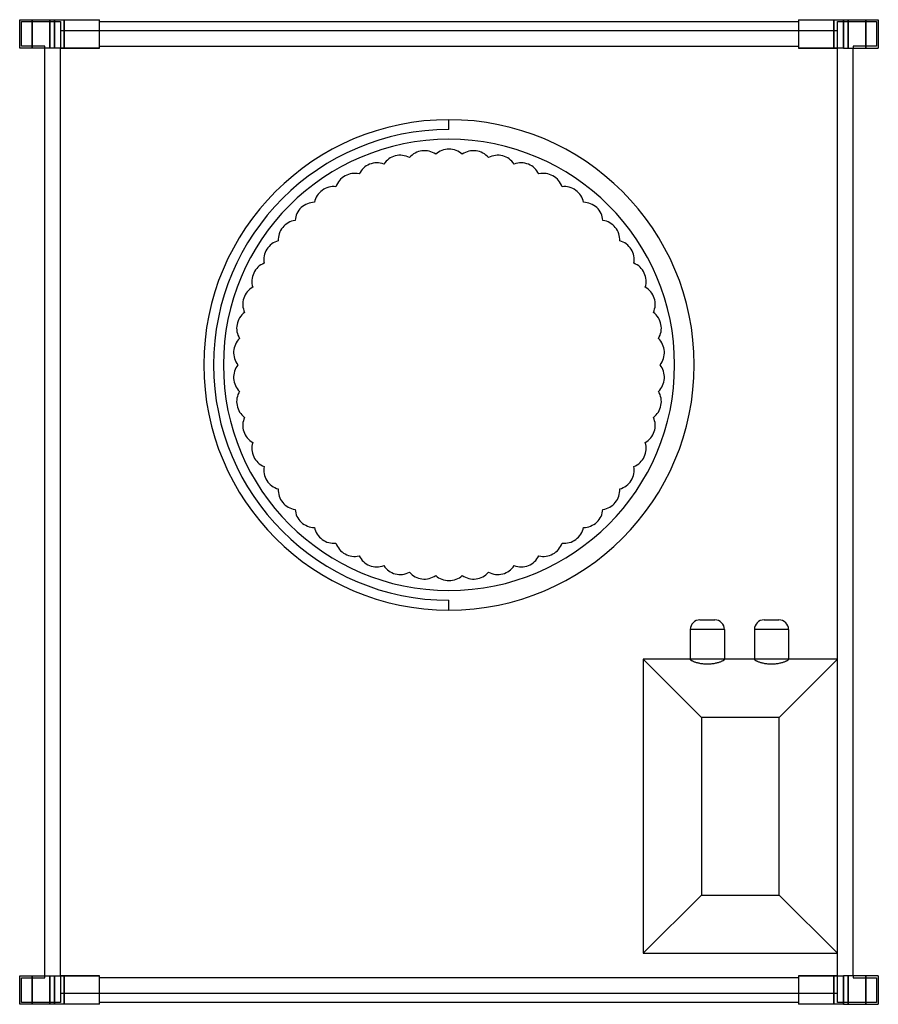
# Model space of a CAD drawing. Header units: millimetres. Extents: x -221 to 221, y -506 to 1.
import ezdxf

# ---------------------------------------------------------------- set-up
doc = ezdxf.new("R2010")
doc.units = ezdxf.units.MM
doc.layers.add('HIDDEN', color=7, linetype='Continuous')
doc.layers.add('THICK', color=7, linetype='Continuous')

msp = doc.modelspace()

# ---------------------------------------------------------------- linework, layer by layer
at = {"layer": 'HIDDEN'}
for p, q in [((-221, 1), (-221, 1)), ((-221, 1), (-221, 1)), ((-214.5, 1), (-214.5, -13.63)), ((-214.5, -13.63), (-214.5, 1)), ((-205.5, -13.63), (-205.5, 1)), ((-205.5, 1), (-205.5, -13.63)), ((-203, 1), (-203, -13.63)), ((-198.1, 1), (-198.1, -13.63)), ((-198.1, 1), (-198.1, -4.63)), ((-198.1, -13.63), (-198.1, 1)), ((-180, 1), (-180, 1)), ((-180, 1), (-180, 1)), ((180, 1), (180, 1)), ((180, 1), (180, 1)), ((180, 0), (180, 0)), ((180, 0), (180, 0)), ((198.1, -13.63), (198.1, 1)), ((198.1, -4.63), (198.1, 1)), ((198.1, 1), (198.1, -13.63)), ((200, -13.63), (200, 0)), ((200, 0), (200, 0)), ((200, 0), (220, 0)), ((203, -13.63), (203, 1)), ((205.5, -13.63), (205.5, 1)), ((205.5, 1), (205.5, -13.63)), ((214.5, 1), (214.5, -13.63)), ((214.5, -13.63), (214.5, 1)), ((220, 0), (220, -12.63)), ((220, 0), (220, 0)), ((221, 1), (221, 1)), ((221, 1), (221, 1)), ((-220, 0), (-220, 0)), ((-220, 0), (-200, 0)), ((-220, -12.63), (-220, 0)), ((-200, 0), (-200, 0)), ((-200, 0), (-200, -13.63)), ((-200, -4.63), (200, -4.63)), ((-200, -4.63), (-200, -4.63)), ((-180, 0), (-180, 0)), ((-180, 0), (-180, 0)), ((-180, -4.63), (-180, -4.63)), ((180, -4.63), (180, -4.63)), ((200, -4.63), (200, -4.63)), ((-221, -13.63), (-221, -13.63)), ((-221, -13.63), (-221, -13.63)), ((-220, -12.63), (-220, -12.63)), ((-208, -12.63), (-220, -12.63)), ((-208, -13.63), (-208, -12.63)), ((-208, -12.63), (-208, -12.63)), ((-208, -13.63), (-208, -13.63)), ((-208, -13.63), (-208, -13.63)), ((-200, -13.63), (-200, -13.63)), ((-200, -491.38), (-200, -13.63)), ((-200, -13.63), (-180, -13.63)), ((-180, -12.63), (-180, -12.63)), ((-180, -12.63), (-180, -12.63)), ((-180, -13.63), (-180, -13.63)), ((-180, -13.63), (-180, -13.63)), ((-180, -13.63), (-180, -13.63)), ((180, -12.63), (180, -12.63)), ((180, -12.63), (180, -12.63)), ((180, -13.63), (180, -13.63)), ((180, -13.63), (200, -13.63)), ((180, -13.63), (180, -13.63)), ((180, -13.63), (180, -13.63)), ((200, -13.63), (200, -13.63)), ((200, -491.38), (200, -13.63)), ((208, -12.63), (208, -12.63)), ((208, -12.63), (208, -13.63)), ((220, -12.63), (208, -12.63)), ((208, -13.63), (208, -13.63)), ((208, -13.63), (208, -13.63)), ((220, -12.63), (220, -12.63)), ((221, -13.63), (221, -13.63)), ((221, -13.63), (221, -13.63)), ((0, -50.5), (0, -50.5)), ((0, -55.55), (0, -50.5)), ((0, -55.55), (0, -55.55)), ((-20.36, -70.01), (-20.36, -70.01)), ((-6.82, -68.3), (-6.82, -68.3)), ((6.82, -68.3), (6.82, -68.3)), ((20.36, -70.01), (20.36, -70.01)), ((-33.58, -73.41), (-33.58, -73.41)), ((33.58, -73.41), (33.58, -73.41)), ((-46.27, -78.43), (-46.27, -78.43)), ((46.27, -78.43), (46.27, -78.43)), ((-58.22, -85), (-58.22, -85)), ((58.22, -85), (58.22, -85)), ((-69.26, -93.02), (-69.26, -93.02)), ((69.26, -93.02), (69.26, -93.02)), ((-79.21, -102.37), (-79.21, -102.37)), ((79.21, -102.37), (79.21, -102.37)), ((-87.91, -112.88), (-87.91, -112.88)), ((87.91, -112.88), (87.91, -112.88)), ((-95.22, -124.4), (-95.22, -124.4)), ((95.22, -124.4), (95.22, -124.4)), ((-101.03, -136.75), (-101.03, -136.75)), ((101.03, -136.75), (101.03, -136.75)), ((-105.25, -149.73), (-105.25, -149.73)), ((105.25, -149.73), (105.25, -149.73)), ((-107.8, -163.13), (-107.8, -163.13)), ((107.8, -163.13), (107.8, -163.13)), ((-108.66, -176.75), (-108.66, -176.75)), ((108.66, -176.75), (108.66, -176.75)), ((-107.8, -190.37), (-107.8, -190.37)), ((107.8, -190.37), (107.8, -190.37)), ((-105.25, -203.77), (-105.25, -203.77)), ((105.25, -203.77), (105.25, -203.77)), ((-101.03, -216.75), (-101.03, -216.75)), ((101.03, -216.75), (101.03, -216.75)), ((-95.22, -229.1), (-95.22, -229.1)), ((95.22, -229.1), (95.22, -229.1)), ((-87.91, -240.62), (-87.91, -240.62)), ((87.91, -240.62), (87.91, -240.62)), ((-79.21, -251.13), (-79.21, -251.13)), ((79.21, -251.13), (79.21, -251.13)), ((-69.26, -260.48), (-69.26, -260.48)), ((69.26, -260.48), (69.26, -260.48)), ((-58.22, -268.5), (-58.22, -268.5)), ((58.22, -268.5), (58.22, -268.5)), ((-46.27, -275.07), (-46.27, -275.07)), ((46.27, -275.07), (46.27, -275.07)), ((-33.58, -280.09), (-33.58, -280.09)), ((-20.36, -283.49), (-20.36, -283.49)), ((20.36, -283.49), (20.36, -283.49)), ((33.58, -280.09), (33.58, -280.09)), ((-6.82, -285.2), (-6.82, -285.2)), ((6.82, -285.2), (6.82, -285.2)), ((0, -297.95), (0, -297.95)), ((0, -303), (0, -297.95)), ((0, -303), (0, -303)), ((129.2, -308.05), (136.8, -308.05)), ((162.2, -308.05), (169.8, -308.05)), ((133, -313.05), (124.2, -313.05)), ((133, -313.05), (124.2, -313.05)), ((124.2, -313.05), (124.2, -328.42)), ((141.8, -313.05), (133, -313.05)), ((141.8, -313.05), (133, -313.05)), ((141.8, -313.05), (141.8, -328.42)), ((166, -313.05), (157.2, -313.05)), ((166, -313.05), (157.2, -313.05)), ((157.2, -313.05), (157.2, -328.42)), ((174.8, -313.05), (166, -313.05)), ((174.8, -313.05), (166, -313.05)), ((174.8, -313.05), (174.8, -328.42)), ((100, -328.25), (100, -479.75)), ((100, -328.25), (100, -328.25)), ((200, -328.25), (100, -328.25)), ((100, -328.25), (130, -358.25)), ((124.22, -328.37), (124.2, -328.42)), ((124.2, -328.42), (124.21, -328.47)), ((124.21, -328.47), (124.26, -328.54)), ((124.26, -328.32), (124.22, -328.37)), ((124.34, -328.29), (124.26, -328.32)), ((124.26, -328.54), (124.33, -328.62)), ((124.33, -328.62), (124.44, -328.7)), ((124.46, -328.27), (124.34, -328.29)), ((124.44, -328.7), (124.57, -328.79)), ((124.6, -328.25), (124.46, -328.27)), ((124.57, -328.79), (124.73, -328.89)), ((124.78, -328.25), (124.6, -328.25)), ((124.73, -328.89), (124.93, -329)), ((124.93, -329), (125.15, -329.11)), ((125.15, -329.11), (125.39, -329.22)), ((125.39, -329.22), (125.66, -329.34)), ((125.66, -329.34), (125.95, -329.46)), ((125.95, -329.46), (126.27, -329.57)), ((139.73, -329.57), (140.05, -329.46)), ((140.05, -329.46), (140.34, -329.34)), ((140.34, -329.34), (140.61, -329.22)), ((140.61, -329.22), (140.85, -329.11)), ((140.85, -329.11), (141.07, -329)), ((141.07, -329), (141.27, -328.89)), ((141.4, -328.25), (141.22, -328.25)), ((141.27, -328.89), (141.43, -328.79)), ((141.54, -328.27), (141.4, -328.25)), ((141.43, -328.79), (141.56, -328.7)), ((141.66, -328.29), (141.54, -328.27)), ((141.56, -328.7), (141.67, -328.62)), ((141.74, -328.32), (141.66, -328.29)), ((141.67, -328.62), (141.74, -328.54)), ((141.78, -328.37), (141.74, -328.32)), ((141.74, -328.54), (141.79, -328.47)), ((141.8, -328.42), (141.78, -328.37)), ((141.79, -328.47), (141.8, -328.42)), ((157.22, -328.37), (157.2, -328.42)), ((157.2, -328.42), (157.21, -328.47)), ((157.21, -328.47), (157.26, -328.54)), ((157.26, -328.32), (157.22, -328.37)), ((157.34, -328.29), (157.26, -328.32)), ((157.26, -328.54), (157.33, -328.62)), ((157.33, -328.62), (157.44, -328.7)), ((157.46, -328.27), (157.34, -328.29)), ((157.44, -328.7), (157.57, -328.79)), ((157.6, -328.25), (157.46, -328.27)), ((157.57, -328.79), (157.73, -328.89)), ((157.78, -328.25), (157.6, -328.25)), ((157.73, -328.89), (157.93, -329)), ((157.93, -329), (158.15, -329.11)), ((158.15, -329.11), (158.39, -329.22)), ((158.39, -329.22), (158.66, -329.34)), ((158.66, -329.34), (158.95, -329.46)), ((158.95, -329.46), (159.27, -329.57)), ((170, -358.25), (200, -328.25)), ((172.73, -329.57), (173.05, -329.46)), ((173.05, -329.46), (173.34, -329.34)), ((173.34, -329.34), (173.61, -329.22)), ((173.61, -329.22), (173.85, -329.11)), ((173.85, -329.11), (174.07, -329)), ((174.07, -329), (174.27, -328.89)), ((174.4, -328.25), (174.22, -328.25)), ((174.27, -328.89), (174.43, -328.79)), ((174.54, -328.27), (174.4, -328.25)), ((174.43, -328.79), (174.56, -328.7)), ((174.66, -328.29), (174.54, -328.27)), ((174.56, -328.7), (174.67, -328.62)), ((174.74, -328.32), (174.66, -328.29)), ((174.67, -328.62), (174.74, -328.54)), ((174.78, -328.37), (174.74, -328.32)), ((174.74, -328.54), (174.79, -328.47)), ((174.8, -328.42), (174.78, -328.37)), ((174.79, -328.47), (174.8, -328.42)), ((200, -328.25), (200, -328.25)), ((126.27, -329.57), (126.6, -329.69)), ((126.6, -329.69), (126.94, -329.8)), ((126.94, -329.8), (127.31, -329.92)), ((127.31, -329.92), (127.7, -330.03)), ((127.7, -330.03), (128.12, -330.14)), ((128.12, -330.14), (128.56, -330.24)), ((128.56, -330.24), (129.01, -330.34)), ((129.01, -330.34), (129.48, -330.43)), ((129.48, -330.43), (129.97, -330.51)), ((129.97, -330.51), (130.46, -330.57)), ((130.46, -330.57), (130.97, -330.63)), ((130.97, -330.63), (131.48, -330.68)), ((131.48, -330.68), (131.99, -330.71)), ((131.99, -330.71), (132.5, -330.73)), ((132.5, -330.73), (133, -330.73)), ((133, -330.73), (133.5, -330.73)), ((133.5, -330.73), (134.01, -330.71)), ((134.01, -330.71), (134.52, -330.68)), ((134.52, -330.68), (135.03, -330.63)), ((135.03, -330.63), (135.54, -330.57)), ((135.54, -330.57), (136.03, -330.51)), ((136.03, -330.51), (136.52, -330.43)), ((136.52, -330.43), (136.99, -330.34)), ((136.99, -330.34), (137.44, -330.24)), ((137.44, -330.24), (137.88, -330.14)), ((137.88, -330.14), (138.3, -330.03)), ((138.3, -330.03), (138.69, -329.92)), ((138.69, -329.92), (139.06, -329.8)), ((139.06, -329.8), (139.4, -329.69)), ((139.4, -329.69), (139.73, -329.57)), ((159.27, -329.57), (159.6, -329.69)), ((159.6, -329.69), (159.94, -329.8)), ((159.94, -329.8), (160.31, -329.92)), ((160.31, -329.92), (160.7, -330.03)), ((160.7, -330.03), (161.12, -330.14)), ((161.12, -330.14), (161.56, -330.24)), ((161.56, -330.24), (162.01, -330.34)), ((162.01, -330.34), (162.48, -330.43)), ((162.48, -330.43), (162.97, -330.51)), ((162.97, -330.51), (163.46, -330.57)), ((163.46, -330.57), (163.97, -330.63)), ((163.97, -330.63), (164.48, -330.68)), ((164.48, -330.68), (164.99, -330.71)), ((164.99, -330.71), (165.5, -330.73)), ((165.5, -330.73), (166, -330.73)), ((166, -330.73), (166.5, -330.73)), ((166.5, -330.73), (167.01, -330.71)), ((167.01, -330.71), (167.52, -330.68)), ((167.52, -330.68), (168.03, -330.63)), ((168.03, -330.63), (168.54, -330.57)), ((168.54, -330.57), (169.03, -330.51)), ((169.03, -330.51), (169.52, -330.43)), ((169.52, -330.43), (169.99, -330.34)), ((169.99, -330.34), (170.44, -330.24)), ((170.44, -330.24), (170.88, -330.14)), ((170.88, -330.14), (171.3, -330.03)), ((171.3, -330.03), (171.69, -329.92)), ((171.69, -329.92), (172.06, -329.8)), ((172.06, -329.8), (172.4, -329.69)), ((172.4, -329.69), (172.73, -329.57)), ((170, -358.25), (130, -358.25)), ((130, -358.25), (130, -449.75)), ((170, -449.75), (170, -358.25)), ((100, -479.75), (130, -449.75)), ((130, -449.75), (170, -449.75)), ((200, -479.75), (170, -449.75)), ((100, -479.75), (100, -479.75)), ((100, -479.75), (200, -479.75)), ((200, -479.75), (200, -479.75)), ((-221, -491.38), (-221, -491.38)), ((-221, -491.38), (-221, -491.38)), ((-214.5, -491.38), (-214.5, -506)), ((-214.5, -506), (-214.5, -491.38)), ((-208, -491.38), (-208, -491.38)), ((-208, -491.38), (-208, -491.38)), ((-208, -492.38), (-208, -491.38)), ((-205.5, -506), (-205.5, -491.38)), ((-205.5, -491.38), (-205.5, -506)), ((-203, -491.38), (-203, -506)), ((-200, -491.38), (-200, -491.38)), ((-200, -491.38), (-200, -505)), ((-180, -491.38), (-200, -491.38)), ((-198.1, -491.38), (-198.1, -506)), ((-198.1, -506), (-198.1, -491.38)), ((-180, -491.38), (-180, -491.38)), ((-180, -491.38), (-180, -491.38)), ((-180, -491.38), (-180, -491.38)), ((180, -491.38), (180, -491.38)), ((180, -491.38), (180, -491.38)), ((200, -491.38), (180, -491.38)), ((180, -491.38), (180, -491.38)), ((198.1, -506), (198.1, -491.38)), ((198.1, -491.38), (198.1, -506)), ((200, -505), (200, -491.38)), ((200, -491.38), (200, -491.38)), ((203, -506), (203, -491.38)), ((205.5, -506), (205.5, -491.38)), ((205.5, -491.38), (205.5, -506)), ((208, -491.38), (208, -492.38)), ((208, -491.38), (208, -491.38)), ((208, -491.38), (208, -491.38)), ((214.5, -491.38), (214.5, -506)), ((214.5, -506), (214.5, -491.38)), ((221, -491.38), (221, -491.38)), ((221, -491.38), (221, -491.38)), ((-220, -492.38), (-208, -492.38)), ((-220, -505), (-220, -492.38)), ((-220, -492.38), (-220, -492.38)), ((-208, -492.38), (-208, -492.38)), ((-180, -492.38), (-180, -492.38)), ((-180, -492.38), (-180, -492.38)), ((180, -492.38), (180, -492.38)), ((180, -492.38), (180, -492.38)), ((208, -492.38), (220, -492.38)), ((208, -492.38), (208, -492.38)), ((220, -492.38), (220, -505)), ((220, -492.38), (220, -492.38)), ((200, -500.38), (-200, -500.38)), ((-200, -500.38), (-200, -500.38)), ((-198.1, -500.38), (-198.1, -506)), ((-180, -500.38), (-180, -500.38)), ((180, -500.38), (180, -500.38)), ((198.1, -506), (198.1, -500.38)), ((200, -500.38), (200, -500.38)), ((-221, -506), (-221, -506)), ((-221, -506), (-221, -506)), ((-200, -505), (-220, -505)), ((-220, -505), (-220, -505)), ((-200, -505), (-200, -505)), ((-180, -505), (-180, -505)), ((-180, -505), (-180, -505)), ((-180, -506), (-180, -506)), ((-180, -506), (-180, -506)), ((180, -505), (180, -505)), ((180, -505), (180, -505)), ((180, -506), (180, -506)), ((180, -506), (180, -506)), ((220, -505), (200, -505)), ((200, -505), (200, -505)), ((220, -505), (220, -505)), ((221, -506), (221, -506)), ((221, -506), (221, -506))]:
    msp.add_line(p, q, dxfattribs=at)
for centre, radius, start, end in [((0, -176.75), 126.25, 90, 270), ((0, -176.75), 126.25, 270, 90), ((0, -176.75), 121.2, 90, 270), ((0, -176.75), 116.15, 90, 270), ((0, -176.75), 116.15, 270, 90), ((0, -75.75), 10.1, 90, 132.4957), ((0, -75.75), 10.1, 47.5043, 90), ((-25.12, -78.92), 10.1, 104.4, 146.8957), ((-25.12, -78.92), 10.1, 61.9043, 104.4), ((-12.66, -76.55), 10.1, 97.2, 139.6958), ((-12.66, -76.55), 10.1, 54.7042, 97.2), ((12.66, -76.55), 10.1, 82.8, 125.2957), ((12.66, -76.55), 10.1, 40.3043, 82.8), ((25.12, -78.92), 10.1, 75.6, 118.0958), ((25.12, -78.92), 10.1, 33.1042, 75.6), ((-37.18, -82.84), 10.1, 111.6, 154.0957), ((-37.18, -82.84), 10.1, 69.1043, 111.6), ((37.18, -82.84), 10.1, 68.4, 110.8958), ((37.18, -82.84), 10.1, 25.9043, 68.4), ((-48.66, -88.24), 10.1, 118.8, 161.2958), ((-48.66, -88.24), 10.1, 76.3043, 118.8), ((48.66, -88.24), 10.1, 61.2, 103.6957), ((48.66, -88.24), 10.1, 18.7043, 61.2), ((-59.37, -95.04), 10.1, 83.5042, 126), ((59.37, -95.04), 10.1, 54, 96.4957), ((-59.37, -95.04), 10.1, 126, 168.4957), ((59.37, -95.04), 10.1, 11.5042, 54), ((-69.14, -103.12), 10.1, 133.2, 175.6957), ((-69.14, -103.12), 10.1, 90.7043, 133.2), ((69.14, -103.12), 10.1, 46.8, 89.2958), ((69.14, -103.12), 10.1, 4.3043, 46.8), ((-77.82, -112.37), 10.1, 140.4, 182.8958), ((-77.82, -112.37), 10.1, 97.9043, 140.4), ((77.82, -112.37), 10.1, 39.6, 82.0957), ((77.82, -112.37), 10.1, 357.1043, 39.6), ((-85.28, -122.63), 10.1, 105.1042, 147.6), ((85.28, -122.63), 10.1, 32.4, 74.8957), ((-85.28, -122.63), 10.1, 147.6, 190.0957), ((85.28, -122.63), 10.1, 349.9043, 32.4), ((-91.39, -133.75), 10.1, 112.3043, 154.8), ((91.39, -133.75), 10.1, 25.2, 67.6958), ((-91.39, -133.75), 10.1, 154.8, 197.2957), ((91.39, -133.75), 10.1, 342.7042, 25.2), ((-96.06, -145.54), 10.1, 119.5043, 162), ((96.06, -145.54), 10.1, 18, 60.4957), ((-96.06, -145.54), 10.1, 162, 204.4958), ((96.06, -145.54), 10.1, 335.5043, 18), ((-99.21, -157.82), 10.1, 126.7043, 169.2), ((99.21, -157.82), 10.1, 10.8, 53.2957), ((-99.21, -157.82), 10.1, 169.2, 211.6957), ((99.21, -157.82), 10.1, 328.3043, 10.8), ((-100.8, -170.41), 10.1, 133.9042, 176.4), ((100.8, -170.41), 10.1, 3.6, 46.0957), ((-100.8, -170.41), 10.1, 176.4, 218.8957), ((100.8, -170.41), 10.1, 321.1042, 3.6), ((-100.8, -183.09), 10.1, 141.1043, 183.6), ((100.8, -183.09), 10.1, 356.4, 38.8958), ((-100.8, -183.09), 10.1, 183.6, 226.0958), ((100.8, -183.09), 10.1, 313.9043, 356.4), ((-99.21, -195.68), 10.1, 148.3043, 190.8), ((99.21, -195.68), 10.1, 349.2, 31.6957), ((-99.21, -195.68), 10.1, 190.8, 233.2957), ((99.21, -195.68), 10.1, 306.7043, 349.2), ((-96.06, -207.96), 10.1, 155.5042, 198), ((96.06, -207.96), 10.1, 342, 24.4957), ((-96.06, -207.96), 10.1, 198, 240.4957), ((96.06, -207.96), 10.1, 299.5043, 342), ((-91.39, -219.75), 10.1, 162.7043, 205.2), ((91.39, -219.75), 10.1, 334.8, 17.2958), ((-91.39, -219.75), 10.1, 205.2, 247.6957), ((91.39, -219.75), 10.1, 292.3042, 334.8), ((-85.28, -230.87), 10.1, 169.9043, 212.4), ((85.28, -230.87), 10.1, 327.6, 10.0957), ((-85.28, -230.87), 10.1, 212.4, 254.8958), ((85.28, -230.87), 10.1, 285.1043, 327.6), ((-77.82, -241.13), 10.1, 177.1042, 219.6), ((77.82, -241.13), 10.1, 320.4, 2.8957), ((-77.82, -241.13), 10.1, 219.6, 262.0957), ((77.82, -241.13), 10.1, 277.9043, 320.4), ((-69.14, -250.38), 10.1, 184.3043, 226.8), ((69.14, -250.38), 10.1, 313.2, 355.6957), ((-69.14, -250.38), 10.1, 226.8, 269.2957), ((69.14, -250.38), 10.1, 270.7042, 313.2), ((-59.37, -258.46), 10.1, 191.5043, 234), ((59.37, -258.46), 10.1, 306, 348.4958), ((-59.37, -258.46), 10.1, 234, 276.4958), ((-48.66, -265.26), 10.1, 198.7042, 241.2), ((48.66, -265.26), 10.1, 298.8, 341.2957), ((59.37, -258.46), 10.1, 263.5043, 306), ((-48.66, -265.26), 10.1, 241.2, 283.6957), ((-37.18, -270.66), 10.1, 205.9043, 248.4), ((37.18, -270.66), 10.1, 291.6, 334.0957), ((48.66, -265.26), 10.1, 256.3043, 298.8), ((-37.18, -270.66), 10.1, 248.4, 290.8957), ((-25.12, -274.58), 10.1, 213.1043, 255.6), ((-25.12, -274.58), 10.1, 255.6, 298.0957), ((-12.66, -276.95), 10.1, 220.3042, 262.8), ((12.66, -276.95), 10.1, 277.2, 319.6957), ((25.12, -274.58), 10.1, 241.9042, 284.4), ((25.12, -274.58), 10.1, 284.4, 326.8958), ((37.18, -270.66), 10.1, 249.1042, 291.6), ((-12.66, -276.95), 10.1, 262.8, 305.2958), ((0, -277.75), 10.1, 227.5043, 270), ((0, -277.75), 10.1, 270, 312.4957), ((12.66, -276.95), 10.1, 234.7043, 277.2), ((129.2, -313.05), 5, 90, 179.9998), ((136.8, -313.05), 5, 0.0001, 90), ((162.2, -313.05), 5, 90, 179.9998), ((169.8, -313.05), 5, 0.0001, 90)]:
    msp.add_arc(centre, radius, start, end, dxfattribs=at)
at = {"layer": 'THICK'}
for p, q in [((-221, -13.63), (-221, 1)), ((-221, 1), (-203, 1)), ((-203, -13.63), (-203, 1)), ((-203, 1), (-180, 1)), ((-180, -13.63), (-180, 1)), ((-180, 0), (180, 0)), ((180, 1), (203, 1)), ((180, 1), (180, -13.63)), ((203, 1), (221, 1)), ((203, 1), (203, -13.63)), ((221, 1), (221, -13.63)), ((-203, -13.63), (-221, -13.63)), ((-208, -491.38), (-208, -13.63)), ((-180, -13.63), (-203, -13.63)), ((-180, -12.63), (180, -12.63)), ((203, -13.63), (180, -13.63)), ((203, -13.63), (221, -13.63)), ((208, -491.38), (208, -13.63)), ((-221, -491.38), (-203, -491.38)), ((-221, -506), (-221, -491.38)), ((-203, -491.38), (-180, -491.38)), ((-203, -506), (-203, -491.38)), ((-180, -506), (-180, -491.38)), ((180, -491.38), (203, -491.38)), ((180, -491.38), (180, -506)), ((221, -491.38), (203, -491.38)), ((203, -491.38), (203, -506)), ((221, -491.38), (221, -506)), ((180, -492.38), (-180, -492.38)), ((-203, -506), (-221, -506)), ((-180, -506), (-203, -506)), ((180, -505), (-180, -505)), ((203, -506), (180, -506)), ((203, -506), (221, -506))]:
    msp.add_line(p, q, dxfattribs=at)

doc.saveas('drawing.dxf')
